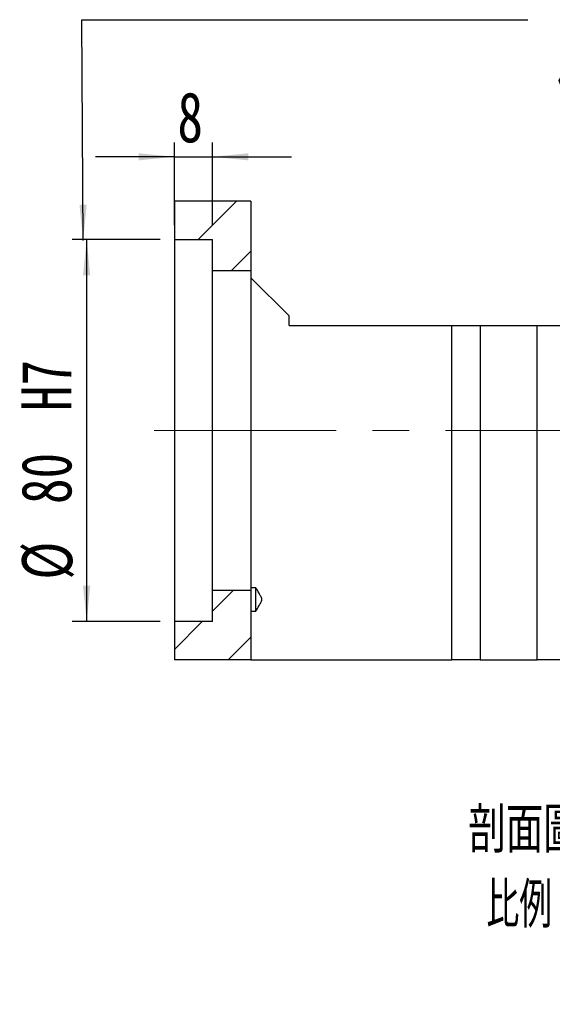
# Model space of a CAD drawing. Header units: millimetres. Extents: x 42 to 268, y 16 to 190.
# Tile 2 of 5: x 165 to 202, y 16 to 85. Entities that reach past the tile are written whole.
import ezdxf

# ---------------------------------------------------------------- set-up
doc = ezdxf.new("R2010")
doc.units = ezdxf.units.MM
doc.linetypes.add('CENTERX2', pattern=[20.32, 12.7, -2.54, 2.54, -2.54])
doc.layers.add('FORMAT', color=7, linetype='Continuous')
doc.styles.add('SLDTEXTSTYLE0', font='TXT', dxfattribs={"width": 0.75})
doc.styles.add('SLDTEXTSTYLE1', font='TXT', dxfattribs={"width": 0.7, "bigfont": 'bigfont'})
doc.styles.add('SLDTEXTSTYLE4', font='TXT', dxfattribs={"width": 0.75, "bigfont": 'bigfont'})
doc.styles.add('SLDTEXTSTYLE5', font='TXT', dxfattribs={"width": 0.65625, "bigfont": 'bigfont'})
doc.dimstyles.new('SLDDIMSTYLE3', dxfattribs={"dimtxt": 3.5, "dimasz": 2.5, "dimexe": 0, "dimexo": 0.0625, "dimgap": 0.875, "dimtad": 1, "dimlfac": 3, "dimrnd": 1e-09, "dimzin": 12, "dimdsep": 46, "dimtxsty": 'SLDTEXTSTYLE0', "dimsah": 1, "dimcen": 0.09, "dimadec": 0, "dimazin": 3, "dimtfac": 1, "dimtmove": 0, "dimatfit": 0, "dimfxl": 1, "dimfrac": 2, "dimtolj": 1, "dimtzin": 12, "dimarcsym": 0})
doc.dimstyles.new('SLDDIMSTYLE6', dxfattribs={"dimtxt": 3.5, "dimasz": 2.5, "dimexe": 0, "dimexo": 0.0625, "dimgap": 0.875, "dimtad": 1, "dimlfac": 3, "dimrnd": 1e-09, "dimzin": 12, "dimdsep": 46, "dimtxsty": 'SLDTEXTSTYLE0', "dimsah": 1, "dimcen": 0.09, "dimadec": 0, "dimazin": 3, "dimtfac": 1, "dimtofl": 0, "dimtmove": 0, "dimatfit": 3, "dimfxl": 1, "dimfrac": 2, "dimtolj": 1, "dimarcsym": 0})

# ---------------------------------------------------------------- blocks, each defined once
blk = doc.blocks.new('_D_8')
at = {"layer": 'FORMAT', "color": 7}
for p, q in [((175.654, 70.552), (175.654, 76.322)), ((178.321, 70.552), (178.321, 76.322)), ((175.654, 75.322), (170.154, 75.322)), ((175.654, 75.322), (178.321, 75.322)), ((178.321, 75.322), (183.821, 75.322))]:
    blk.add_line(p, q, dxfattribs=at)
for points in [[(175.654, 75.322), (173.154, 75.572), (173.154, 75.072)], [(178.321, 75.322), (180.821, 75.072), (180.821, 75.572)]]:
    blk.add_solid(points, dxfattribs=at)
at = {"layer": 'FORMAT', "color": 7, "insert": (175.864, 79.834), "char_height": 3.5, "attachment_point": 1, "style": 'SLDTEXTSTYLE0'}
blk.add_mtext('8', dxfattribs=at)
blk = doc.blocks.new('_D_9')
at = {"layer": 'FORMAT', "color": 7}
for p, q in [((174.654, 69.552), (168.53, 69.552)), ((169.53, 69.552), (169.53, 42.886)), ((174.654, 42.886), (168.53, 42.886))]:
    blk.add_line(p, q, dxfattribs=at)
for points in [[(169.53, 69.552), (169.28, 67.052), (169.78, 67.052)], [(169.53, 42.886), (169.78, 45.386), (169.28, 45.386)]]:
    blk.add_solid(points, dxfattribs=at)
at = {"layer": 'FORMAT', "color": 7, "char_height": 3.5, "attachment_point": 1, "rotation": 90, "style": 'SLDTEXTSTYLE0'}
for s, insert in [('H7', (164.965, 57.576)), ('80', (164.965, 51.091)), ('%%c', (165.018, 45.812))]:
    blk.add_mtext(s, dxfattribs=dict(at, insert=insert))
blk = doc.blocks.new('SW_NOTE_1')
at = {"layer": 'FORMAT', "color": 0, "char_height": 3.175, "attachment_point": 2}
for s, insert, style in [('\\M+19655\\M+196CA\\M+19AA4 N-N', (10.616, 4.093), 'SLDTEXTSTYLE4'), ('\\M+194E4\\M+197E1 1 : 3', (10.633, -1.141), 'SLDTEXTSTYLE5')]:
    blk.add_mtext(s, dxfattribs=dict(at, insert=insert, style=style))

msp = doc.modelspace()

# ---------------------------------------------------------------- hatches: boundary and pattern name
at = {"layer": 'FORMAT', "linetype": 'Continuous', "lineweight": 18}
h = msp.add_hatch(dxfattribs=at)
h.set_pattern_fill('ANSI31', color=256, style=0)
h.paths.add_polyline_path([(178.32112315, 69.55236347), (178.32112315, 67.38569681), (180.98778982, 67.38569681), (180.98778982, 72.21903014), (175.65445649, 72.21903014), (175.65445649, 69.55236347)], flags=0)
h = msp.add_hatch(dxfattribs=at)
h.set_pattern_fill('ANSI31', color=256, style=0)
h.paths.add_polyline_path([(180.98778982, 40.21903014), (180.98778982, 45.05236347), (178.32112315, 45.05236347), (178.32112315, 42.88569681), (175.65445649, 42.88569681), (175.65445649, 40.21903014)], flags=0)

# ---------------------------------------------------------------- linework, layer by layer
at = {"color": 7, "linetype": 'Continuous', "lineweight": 25}
for p, q in [((175.65445649, 72.21903014), (175.65445649, 69.55236347)), ((180.98778982, 72.21903014), (175.65445649, 72.21903014)), ((180.98778982, 72.21903014), (180.98778982, 67.38569681)), ((175.65445649, 69.55236347), (178.32112315, 69.55236347)), ((175.65445649, 69.55236347), (175.65445649, 42.88569681)), ((178.32112315, 67.38569681), (178.32112315, 69.55236347)), ((178.32112315, 67.38569681), (180.98778982, 67.38569681)), ((178.32112315, 45.05236347), (178.32112315, 67.38569681)), ((180.98778982, 67.38569681), (180.98778982, 45.05236347)), ((180.98778982, 66.88569681), (183.65445649, 64.21903014)), ((183.65445649, 63.55236347), (183.65445649, 64.21903014)), ((183.65445649, 63.55236347), (195.01916285, 63.55236347)), ((195.01916285, 40.21903014), (195.01916285, 63.55236347)), ((195.01916285, 63.55236347), (197.00347634, 63.55236347)), ((197.00347634, 63.55236347), (197.00347634, 40.21903014)), ((197.00347634, 63.55236347), (200.9721033, 63.55236347)), ((200.9721033, 40.21903014), (200.9721033, 63.55236347)), ((200.9721033, 63.55236347), (202.95641679, 63.55236347)), ((178.32112315, 42.88569681), (178.32112315, 45.05236347)), ((180.98778982, 45.05236347), (178.32112315, 45.05236347)), ((180.98778982, 45.27562399), (181.32112315, 45.27562399)), ((180.98778982, 45.05236347), (180.98778982, 40.21903014)), ((181.32112315, 45.27562399), (181.32112315, 43.59221025)), ((181.32112315, 43.59221025), (180.98778982, 43.59221025)), ((175.65445649, 42.88569681), (175.65445649, 40.21903014)), ((178.32112315, 42.88569681), (175.65445649, 42.88569681)), ((180.98778982, 40.21903014), (175.65445649, 40.21903014)), ((180.98778982, 40.21903014), (195.01916285, 40.21903014)), ((197.00347634, 40.21903014), (195.01916285, 40.21903014)), ((197.00347634, 40.21903014), (200.9721033, 40.21903014)), ((202.95641679, 40.21903014), (200.9721033, 40.21903014))]:
    msp.add_line(p, q, dxfattribs=at)
msp.add_open_spline([(181.32112315, 43.59221025), (181.40266807, 43.72926094), (181.48417133, 43.86634086), (181.60407229, 44.07333598), (181.64387523, 44.14244916), (181.69984804, 44.24813845), (181.71803105, 44.28371601), (181.74858232, 44.3572244), (181.76105648, 44.39585445), (181.76029549, 44.4757361), (181.74722307, 44.51446266), (181.71626205, 44.58772917), (181.69815447, 44.62299607), (181.64235822, 44.72803039), (181.60274829, 44.79680583), (181.48338485, 45.00280646), (181.40227773, 45.13922934), (181.32112315, 45.27562399)], degree=3, knots=[0, 0, 0, 0, 0.25, 0.25, 0.375, 0.375, 0.4375, 0.4375, 0.5, 0.5, 0.5625, 0.5625, 0.625, 0.625, 0.75, 0.75, 1, 1, 1, 1], dxfattribs=at)
at = {"layer": 'FORMAT', "color": 7}
for p, q in [((169.29113948, 69.47137132), (169.20375699, 84.88955327)), ((169.20375699, 84.88955327), (200.31031421, 84.88955327))]:
    msp.add_line(p, q, dxfattribs=at)
at = {"layer": 'FORMAT', "color": 7, "linetype": 'CENTERX2', "lineweight": 18}
msp.add_line((227.58856973, 56.21903014), (173.8485206, 56.21903014), dxfattribs=at)
at = {"layer": 'FORMAT', "color": 7}
msp.add_solid([(169.29113948, 69.47137132), (169.52696695, 71.97274802), (169.02697498, 71.96991432)], dxfattribs=at)

# ---------------------------------------------------------------- block references
at = {"layer": 'FORMAT'}
msp.add_blockref('SW_NOTE_1', (194.11066965, 25.84772313), dxfattribs=at)

# ---------------------------------------------------------------- texts
at = {"layer": 'FORMAT', "insert": (206.06032616, 81.83875857), "char_height": 3.175, "attachment_point": 2, "style": 'SLDTEXTSTYLE1'}
msp.add_mtext('\\M+188CA\\M+19275\\M+19378', dxfattribs=at)

# ---------------------------------------------------------------- dimensions: what is measured, and where the dimension line sits
at = {"layer": 'FORMAT', "color": 7}
dim = msp.add_linear_dim(base=(178.32112315, 75.32180453), p1=(175.65445649, 69.55236347), p2=(178.32112315, 69.55236347), dimstyle='SLDDIMSTYLE3', dxfattribs=at)
dim.commit()
dim.dimension.update_dxf_attribs({"geometry": '_D_8', "text_midpoint": (177.15706435, 75.32180453), "dimtype": 160})
dim = msp.add_linear_dim(base=(169.53016059, 42.88569681), p1=(175.65445649, 69.55236347), p2=(175.65445649, 42.88569681), angle=90, text='%%c<>H7', dimstyle='SLDDIMSTYLE6', dxfattribs=at)
dim.commit()
dim.dimension.update_dxf_attribs({"geometry": '_D_9', "text_midpoint": (169.53016059, 54.57179361), "dimtype": 160})

doc.saveas('drawing.dxf')
